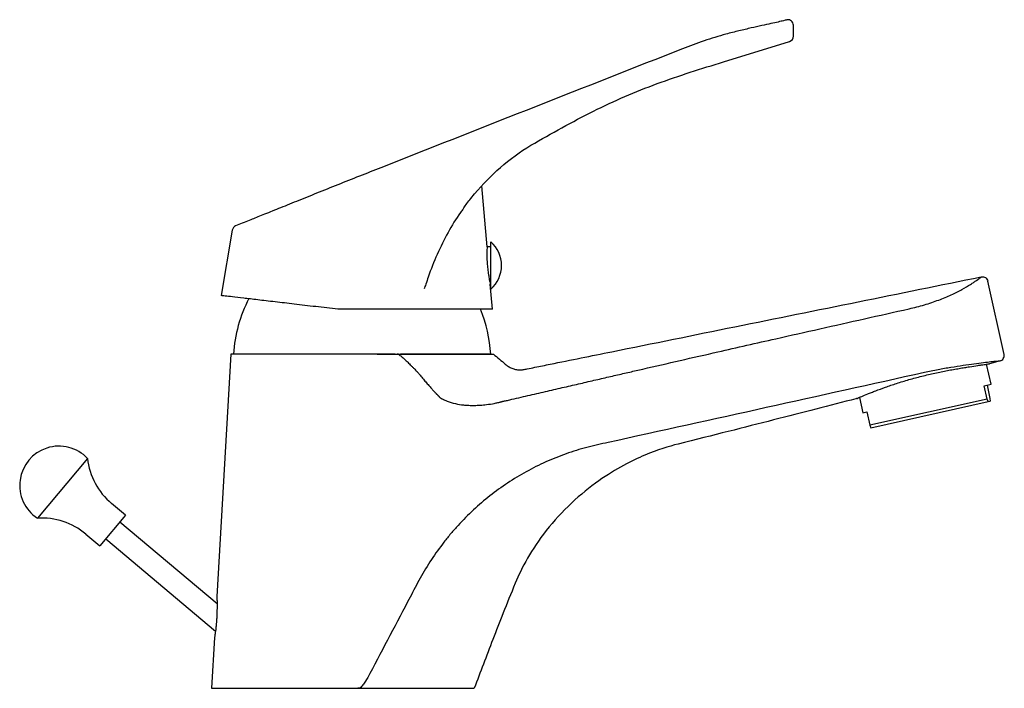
# Model space of a CAD drawing. Header units: millimetres. Extents: x 4100.311 to 4100.491, y 1692.174 to 1692.296.
import ezdxf

# ---------------------------------------------------------------- set-up
doc = ezdxf.new("R2010")
doc.units = ezdxf.units.MM
doc.layers.add('SANINDUSA', color=3, linetype='Continuous')

msp = doc.modelspace()

# ---------------------------------------------------------------- linework, layer by layer
at = {"layer": 'SANINDUSA'}
for p, q in [((4100.452103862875, 1692.29291858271), (4100.452103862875, 1692.29493682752)), ((4100.439343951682, 1692.288249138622), (4100.451414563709, 1692.291968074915)), ((4100.378108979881, 1692.26946264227), (4100.376713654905, 1692.268912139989)), ((4100.396126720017, 1692.254474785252), (4100.395173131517, 1692.265599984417)), ((4100.349581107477, 1692.257525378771), (4100.347532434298, 1692.245574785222)), ((4100.39683106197, 1692.246749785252), (4100.39683106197, 1692.255399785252)), ((4100.39683106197, 1692.254474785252), (4100.396126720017, 1692.254474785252)), ((4100.39670957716, 1692.247674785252), (4100.39683106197, 1692.247674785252)), ((4100.397103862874, 1692.243074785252), (4100.39670957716, 1692.247674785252)), ((4100.490589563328, 1692.234811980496), (4100.487610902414, 1692.248227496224)), ((4100.349303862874, 1692.234874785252), (4100.346764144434, 1692.190611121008)), ((4100.37933809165, 1692.234874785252), (4100.376081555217, 1692.234874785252)), ((4100.379661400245, 1692.234874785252), (4100.379943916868, 1692.234874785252)), ((4100.379960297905, 1692.234874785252), (4100.379682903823, 1692.234874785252)), ((4100.396803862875, 1692.234874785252), (4100.380302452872, 1692.234874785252)), ((4100.488228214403, 1692.229399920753), (4100.487418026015, 1692.233045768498)), ((4100.489866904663, 1692.233628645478), (4100.487914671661, 1692.233115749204)), ((4100.489866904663, 1692.233628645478), (4100.489811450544, 1692.233625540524)), ((4100.486987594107, 1692.229124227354), (4100.488228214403, 1692.229399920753)), ((4100.487529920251, 1692.226683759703), (4100.486987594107, 1692.229124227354)), ((4100.487486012, 1692.229234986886), (4100.488028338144, 1692.226794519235)), ((4100.464179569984, 1692.226984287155), (4100.464799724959, 1692.224193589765)), ((4100.487529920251, 1692.226683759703), (4100.466084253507, 1692.221918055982)), ((4100.466267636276, 1692.221446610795), (4100.48771330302, 1692.226212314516)), ((4100.48771330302, 1692.226212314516), (4100.487529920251, 1692.226683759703)), ((4100.48771330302, 1692.226212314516), (4100.488061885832, 1692.226289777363)), ((4100.488028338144, 1692.226794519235), (4100.488061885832, 1692.226289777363)), ((4100.464799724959, 1692.224193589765), (4100.465541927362, 1692.224358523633)), ((4100.465541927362, 1692.224358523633), (4100.466084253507, 1692.221918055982)), ((4100.466084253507, 1692.221918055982), (4100.466267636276, 1692.221446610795)), ((4100.323117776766, 1692.215837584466), (4100.313958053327, 1692.204921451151)), ((4100.33007662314, 1692.20546212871), (4100.3275093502, 1692.207616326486)), ((4100.33007662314, 1692.20546212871), (4100.325384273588, 1692.199870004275)), ((4100.346791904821, 1692.189282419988), (4100.329016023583, 1692.204198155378)), ((4100.32281700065, 1692.202024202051), (4100.325384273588, 1692.199870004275)), ((4100.326444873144, 1692.201133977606), (4100.346504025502, 1692.184302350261)), ((4100.346335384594, 1692.183138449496), (4100.345803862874, 1692.173874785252)), ((4100.345803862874, 1692.173874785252), (4100.393803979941, 1692.173874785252))]:
    msp.add_line(p, q, dxfattribs=at)
at = {"layer": 'SANINDUSA', "flags": 128}
msp.add_lwpolyline([(4100.351776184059, 1692.258923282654), (4100.351393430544, 1692.258768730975), (4100.350499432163, 1692.258407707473), (4100.350192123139, 1692.25828359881), (4100.350192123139, 1692.25828359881), (4100.350192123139, 1692.25828359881)], dxfattribs=at)
at = {"layer": 'SANINDUSA'}
for centre, radius, start, end in [((4100.451103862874, 1692.29493682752), 0.0009999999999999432, 0, 97.73963085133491), ((4100.451103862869, 1692.292918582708), 0.001000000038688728, 288.101470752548, 359.9681188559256), ((4100.350566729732, 1692.257356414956), 0.001000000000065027, 111.9999999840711, 170.2724214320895), ((4100.393009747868, 1692.251074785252), 0.005771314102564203, 311.4619109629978, 48.53808903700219), ((4100.374761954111, 1692.233427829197), 0.02500000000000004, 152.3412945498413, 176.6819667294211), ((4100.371845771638, 1692.233427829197), 0.02500000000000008, 3.318033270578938, 22.69827344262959), ((4100.317904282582, 1692.210911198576), 0.007172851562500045, 43.37811696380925, 236.6218830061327), ((4100.335544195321, 1692.217191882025), 0.01250000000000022, 186.2198519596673, 229.9999999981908), ((4100.314782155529, 1692.192448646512), 0.01249999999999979, 49.99999999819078, 93.78014802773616)]:
    msp.add_arc(centre, radius, start, end, dxfattribs=at)
for points, knots in [([(4100.450969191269, 1692.295927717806), (4100.450969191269, 1692.295927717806), (4100.450969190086, 1692.295927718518), (4100.450850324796, 1692.295895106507), (4100.450315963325, 1692.295755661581), (4100.449384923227, 1692.295528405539), (4100.448057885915, 1692.29522452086), (4100.446382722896, 1692.294862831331), (4100.444407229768, 1692.294431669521), (4100.44219015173, 1692.293924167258), (4100.440588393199, 1692.293502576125), (4100.439787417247, 1692.29329175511)], [0, 0, 0, 0, 3.047745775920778e-06, 0.1156082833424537, 0.2312144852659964, 0.3573954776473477, 0.483580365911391, 0.6108218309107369, 0.7380819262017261, 0.8690251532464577, 1, 1, 1, 1]), ([(4100.439787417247, 1692.29329175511), (4100.438441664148, 1692.292912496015), (4100.435744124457, 1692.292152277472), (4100.424177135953, 1692.287611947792), (4100.40496359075, 1692.28005666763), (4100.387060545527, 1692.272993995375), (4100.378108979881, 1692.26946264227)], [0, 0, 0, 0, 0.06338619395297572, 0.1270565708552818, 0.5635261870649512, 1, 1, 1, 1]), ([(4100.404138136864, 1692.273022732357), (4100.40791121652, 1692.275167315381), (4100.415358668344, 1692.27940037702), (4100.427162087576, 1692.284492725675), (4100.435272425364, 1692.286993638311), (4100.439343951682, 1692.288249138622)], [0, 0, 0, 0, 0.338344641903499, 0.6678378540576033, 1, 1, 1, 1]), ([(4100.393845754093, 1692.26416845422), (4100.395367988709, 1692.265819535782), (4100.398452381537, 1692.269165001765), (4100.402177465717, 1692.271822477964), (4100.404138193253, 1692.273022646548), (4100.404138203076, 1692.273022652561)], [0, 0, 0, 0, 0.4935268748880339, 0.9999974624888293, 1, 1, 1, 1]), ([(4100.376713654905, 1692.268912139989), (4100.375411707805, 1692.268399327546), (4100.372807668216, 1692.267373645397), (4100.36883593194, 1692.265796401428), (4100.364957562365, 1692.264239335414), (4100.361288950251, 1692.262761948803), (4100.357950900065, 1692.261415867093), (4100.355145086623, 1692.260283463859), (4100.353029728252, 1692.259429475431), (4100.352154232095, 1692.259075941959), (4100.351776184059, 1692.258923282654)], [0, 0, 0, 0, 0.1322662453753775, 0.2645472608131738, 0.39686376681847, 0.5291358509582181, 0.6590995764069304, 0.7889819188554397, 0.9088802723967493, 1, 1, 1, 1]), ([(4100.39174165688, 1692.261360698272), (4100.391922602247, 1692.261635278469), (4100.392504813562, 1692.262518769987), (4100.393196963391, 1692.263319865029), (4100.393845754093, 1692.26416845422)], [0, 0, 0, 0, 0.3107898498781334, 1, 1, 1, 1]), ([(4100.391739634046, 1692.261361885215), (4100.391581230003, 1692.261153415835), (4100.390556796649, 1692.259805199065), (4100.388935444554, 1692.257061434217), (4100.386958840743, 1692.253129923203), (4100.385702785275, 1692.249933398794), (4100.384993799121, 1692.247793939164), (4100.384726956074, 1692.247074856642), (4100.384620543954, 1692.246788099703)], [0, 0, 0, 0, 0.04833125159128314, 0.3125687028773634, 0.5854423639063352, 0.8584213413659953, 0.9435410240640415, 1, 1, 1, 1]), ([(4100.396126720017, 1692.254474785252), (4100.396128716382, 1692.254387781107), (4100.396124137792, 1692.254313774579), (4100.396098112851, 1692.253736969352), (4100.396087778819, 1692.252887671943), (4100.396119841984, 1692.251829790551), (4100.396209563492, 1692.250694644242), (4100.396348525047, 1692.2496020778), (4100.396507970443, 1692.248665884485), (4100.396643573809, 1692.24800041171), (4100.396700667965, 1692.24774550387), (4100.396704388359, 1692.247728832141), (4100.39670957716, 1692.247674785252)], [0, 0, 0, 0, 0.1069857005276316, 0.2139663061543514, 0.3210427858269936, 0.4278069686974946, 0.5340290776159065, 0.6406371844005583, 0.7487123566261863, 0.8576859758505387, 0.9654547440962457, 1, 1, 1, 1]), ([(4100.397303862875, 1692.234874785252), (4100.398025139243, 1692.234269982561), (4100.398746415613, 1692.23366517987), (4100.399557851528, 1692.232984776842), (4100.399647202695, 1692.232908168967), (4100.399834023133, 1692.232765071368), (4100.399930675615, 1692.232697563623), (4100.400230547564, 1692.232507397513), (4100.400444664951, 1692.232397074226), (4100.40088225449, 1692.232218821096), (4100.401107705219, 1692.232149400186), (4100.40157210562, 1692.232050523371), (4100.40181059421, 1692.232021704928), (4100.402282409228, 1692.232006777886), (4100.4025180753, 1692.232020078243), (4100.402871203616, 1692.232071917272), (4100.402988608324, 1692.23209628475), (4100.403223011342, 1692.232143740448), (4100.403809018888, 1692.232262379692), (4100.405332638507, 1692.232570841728), (4100.410489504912, 1692.233614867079), (4100.42267846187, 1692.236082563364), (4100.448931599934, 1692.241397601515), (4100.471434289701, 1692.245953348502), (4100.48643608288, 1692.24899051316)], [0, 0, 0, 0, 0.03124999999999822, 0.03124999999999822, 0.03515624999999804, 0.03515624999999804, 0.03906249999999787, 0.03906249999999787, 0.04687499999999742, 0.04687499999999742, 0.05468749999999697, 0.05468749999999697, 0.06249999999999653, 0.06249999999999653, 0.07031249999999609, 0.07031249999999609, 0.07421874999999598, 0.07421874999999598, 0.07812499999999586, 0.09374999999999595, 0.1249999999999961, 0.2499999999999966, 0.4999999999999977, 1, 1, 1, 1]), ([(4100.473239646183, 1692.243166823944), (4100.474203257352, 1692.243383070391), (4100.475136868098, 1692.243623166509), (4100.476492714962, 1692.244022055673), (4100.476937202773, 1692.244161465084), (4100.477811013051, 1692.244453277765), (4100.478240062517, 1692.244605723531), (4100.479476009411, 1692.245070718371), (4100.48024242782, 1692.245394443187), (4100.481312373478, 1692.245889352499), (4100.481657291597, 1692.246056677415), (4100.482310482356, 1692.246386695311), (4100.482619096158, 1692.246549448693), (4100.483494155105, 1692.247027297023), (4100.484010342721, 1692.24733213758), (4100.484686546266, 1692.24775210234), (4100.484894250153, 1692.247885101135), (4100.485268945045, 1692.248130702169), (4100.485437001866, 1692.248243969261), (4100.4858844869, 1692.248552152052), (4100.486108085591, 1692.248715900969), (4100.486324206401, 1692.248882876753), (4100.486375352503, 1692.248924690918), (4100.486421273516, 1692.24896585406), (4100.48643143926, 1692.248975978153), (4100.486438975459, 1692.248985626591), (4100.486440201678, 1692.248987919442), (4100.486440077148, 1692.248990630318), (4100.486438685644, 1692.248991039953), (4100.48643608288, 1692.24899051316)], [0, 0, 0, 0, 0.1250000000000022, 0.1250000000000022, 0.1875000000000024, 0.1875000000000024, 0.2500000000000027, 0.2500000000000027, 0.3750000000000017, 0.3750000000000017, 0.4375000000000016, 0.4375000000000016, 0.5000000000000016, 0.5000000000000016, 0.6250000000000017, 0.6250000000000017, 0.6875000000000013, 0.6875000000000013, 0.7500000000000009, 0.7500000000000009, 0.8750000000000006, 0.8750000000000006, 0.9375000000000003, 0.9375000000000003, 0.9687500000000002, 0.9687500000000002, 0.9843750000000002, 0.9843750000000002, 1, 1, 1, 1]), ([(4100.48643608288, 1692.24899051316), (4100.486563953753, 1692.249016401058), (4100.486694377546, 1692.249016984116), (4100.48694884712, 1692.248968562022), (4100.487070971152, 1692.24891940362), (4100.487395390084, 1692.248708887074), (4100.487554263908, 1692.248482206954), (4100.487610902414, 1692.248227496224)], [0, 0, 0, 0, 0.2499999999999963, 0.2499999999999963, 0.4999999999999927, 0.4999999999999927, 1, 1, 1, 1]), ([(4100.368882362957, 1692.243074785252), (4100.367522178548, 1692.243234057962), (4100.364762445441, 1692.243557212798), (4100.360884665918, 1692.244011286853), (4100.357296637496, 1692.244431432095), (4100.354169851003, 1692.244797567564), (4100.351544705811, 1692.245104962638), (4100.349528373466, 1692.245341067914), (4100.348163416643, 1692.245500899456), (4100.347593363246, 1692.245567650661), (4100.347546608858, 1692.245573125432), (4100.347532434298, 1692.245574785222)], [0, 0, 0, 0, 0.1168648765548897, 0.2371118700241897, 0.3539795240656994, 0.4742279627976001, 0.5909412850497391, 0.7110345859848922, 0.8276905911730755, 0.9477608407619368, 1, 1, 1, 1]), ([(4100.384609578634, 1692.243074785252), (4100.383644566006, 1692.243074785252), (4100.381714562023, 1692.243074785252), (4100.378595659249, 1692.243074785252), (4100.375383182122, 1692.243074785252), (4100.372118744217, 1692.243074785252), (4100.369957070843, 1692.243074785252), (4100.368882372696, 1692.243074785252)], [0, 0, 0, 0, 0.2004536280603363, 0.4009028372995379, 0.6013738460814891, 0.8018189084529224, 1, 1, 1, 1]), ([(4100.379943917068, 1692.234874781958), (4100.38003651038, 1692.234803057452), (4100.380224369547, 1692.234657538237), (4100.380504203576, 1692.234428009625), (4100.380787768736, 1692.234186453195), (4100.381074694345, 1692.233932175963), (4100.381365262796, 1692.233665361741), (4100.381659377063, 1692.233385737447), (4100.381957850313, 1692.233093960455), (4100.382212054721, 1692.232834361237), (4100.382495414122, 1692.232550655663), (4100.382769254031, 1692.232281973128), (4100.383074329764, 1692.231973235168), (4100.383391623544, 1692.231630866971), (4100.383817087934, 1692.231136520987), (4100.384344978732, 1692.23050216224), (4100.384917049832, 1692.22981762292), (4100.385456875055, 1692.22918875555), (4100.385947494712, 1692.228630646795), (4100.386274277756, 1692.228270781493), (4100.386450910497, 1692.22808120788), (4100.386493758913, 1692.228035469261), (4100.386539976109, 1692.227986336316), (4100.386589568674, 1692.227933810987), (4100.386642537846, 1692.227877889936), (4100.386698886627, 1692.227818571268), (4100.386758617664, 1692.227755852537), (4100.386821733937, 1692.2276897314), (4100.386888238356, 1692.227620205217), (4100.386958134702, 1692.227547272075), (4100.387031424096, 1692.227470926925), (4100.387108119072, 1692.227391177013), (4100.387188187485, 1692.227307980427), (4100.387271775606, 1692.227221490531), (4100.387358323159, 1692.227131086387), (4100.387450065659, 1692.227039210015), (4100.387515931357, 1692.226962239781), (4100.387577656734, 1692.226912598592), (4100.387632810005, 1692.226877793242), (4100.387712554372, 1692.226829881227), (4100.38781827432, 1692.226770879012), (4100.387949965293, 1692.226700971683), (4100.388108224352, 1692.226621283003), (4100.388322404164, 1692.226518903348), (4100.38857875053, 1692.226404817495), (4100.389249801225, 1692.226133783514), (4100.390328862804, 1692.225812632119), (4100.391585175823, 1692.225614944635), (4100.392634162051, 1692.225538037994), (4100.393388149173, 1692.225522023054), (4100.394153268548, 1692.225531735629), (4100.395008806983, 1692.225567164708), (4100.396133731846, 1692.225669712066), (4100.397203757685, 1692.225840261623), (4100.397995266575, 1692.226010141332), (4100.398368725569, 1692.226100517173), (4100.398556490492, 1692.226148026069), (4100.398651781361, 1692.226173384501), (4100.398704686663, 1692.226187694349), (4100.398740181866, 1692.226197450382), (4100.398785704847, 1692.226207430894), (4100.39885788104, 1692.226223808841), (4100.39897508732, 1692.226249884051), (4100.399131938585, 1692.226284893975), (4100.399313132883, 1692.226325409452), (4100.399555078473, 1692.226379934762), (4100.399872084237, 1692.226452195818), (4100.400684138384, 1692.226639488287), (4100.401929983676, 1692.226927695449), (4100.403575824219, 1692.227308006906), (4100.405191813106, 1692.227681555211), (4100.406777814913, 1692.228048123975), (4100.408333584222, 1692.228407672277), (4100.409858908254, 1692.228760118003), (4100.411353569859, 1692.229105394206), (4100.412817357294, 1692.229443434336), (4100.414250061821, 1692.229774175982), (4100.41565147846, 1692.230097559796), (4100.417021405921, 1692.230413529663), (4100.418359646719, 1692.230722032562), (4100.419666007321, 1692.231023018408), (4100.420940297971, 1692.231316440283), (4100.422182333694, 1692.231602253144), (4100.423391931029, 1692.231880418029), (4100.428754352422, 1692.233112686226), (4100.437255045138, 1692.235058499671), (4100.448050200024, 1692.237505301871), (4100.456981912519, 1692.239518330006), (4100.46509276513, 1692.241339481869), (4100.470518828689, 1692.242556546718), (4100.473239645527, 1692.243166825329)], [0, 0, 0, 0, 0.003551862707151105, 0.00720624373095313, 0.01096587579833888, 0.01483341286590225, 0.01881143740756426, 0.02290246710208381, 0.02710896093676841, 0.03143332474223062, 0.03388614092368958, 0.03923263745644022, 0.04303471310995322, 0.04700671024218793, 0.05333585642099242, 0.06273624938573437, 0.0719393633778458, 0.0802867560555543, 0.087775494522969, 0.09439184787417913, 0.09497510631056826, 0.09560650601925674, 0.09628608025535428, 0.09701386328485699, 0.09778989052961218, 0.09861419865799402, 0.09948682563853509, 0.1004078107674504, 0.101377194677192, 0.1023950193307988, 0.1034613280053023, 0.1045761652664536, 0.1057395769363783, 0.1069516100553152, 0.1082123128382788, 0.1095217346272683, 0.1108799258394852, 0.1112572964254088, 0.1119160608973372, 0.1128585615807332, 0.1140856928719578, 0.1155979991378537, 0.1173959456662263, 0.1194800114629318, 0.1228280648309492, 0.1259441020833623, 0.1415484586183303, 0.1570958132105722, 0.1649059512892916, 0.1739866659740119, 0.1804290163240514, 0.1886183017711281, 0.2005155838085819, 0.215460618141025, 0.2222784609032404, 0.2257204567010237, 0.2274507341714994, 0.2283129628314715, 0.2288141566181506, 0.2291794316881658, 0.2294664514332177, 0.2302137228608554, 0.2314217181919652, 0.2330911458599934, 0.2350706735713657, 0.237031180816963, 0.2405863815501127, 0.2449007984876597, 0.2622469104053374, 0.2792872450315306, 0.2960193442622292, 0.3124407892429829, 0.3285492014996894, 0.3443422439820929, 0.3598176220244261, 0.3749730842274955, 0.3898064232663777, 0.4043154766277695, 0.4184981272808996, 0.432352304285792, 0.4458759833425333, 0.4590671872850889, 0.4719239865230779, 0.4844444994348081, 0.496626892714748, 0.6384266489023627, 0.748342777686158, 0.8316092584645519, 0.9155630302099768, 1, 1, 1, 1]), ([(4100.397103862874, 1692.243074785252), (4100.397062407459, 1692.243074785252), (4100.396979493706, 1692.243074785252), (4100.396316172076, 1692.243074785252), (4100.395270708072, 1692.243074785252), (4100.393816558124, 1692.243074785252), (4100.391997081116, 1692.243074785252), (4100.389834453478, 1692.243074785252), (4100.387380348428, 1692.243074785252), (4100.385533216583, 1692.243074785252), (4100.384609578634, 1692.243074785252)], [0, 0, 0, 0, 0.1249940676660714, 0.2499969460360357, 0.3749986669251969, 0.4999969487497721, 0.6250034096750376, 0.7499925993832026, 0.8749865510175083, 1, 1, 1, 1]), ([(4100.376063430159, 1692.234874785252), (4100.375147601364, 1692.234874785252), (4100.371084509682, 1692.234874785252), (4100.363880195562, 1692.234874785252), (4100.355890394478, 1692.234874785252), (4100.351443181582, 1692.234874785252), (4100.349614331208, 1692.234874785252), (4100.349303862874, 1692.234874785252), (4100.349303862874, 1692.234874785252)], [0.231657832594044, 0.231657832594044, 0.231657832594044, 0.231657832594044, 0.25, 0.3125, 0.375, 0.4375, 0.46875, 0.5, 0.5, 0.5, 0.5]), ([(4100.376062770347, 1692.234874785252), (4100.376250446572, 1692.234874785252), (4100.376620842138, 1692.234874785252), (4100.377167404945, 1692.234874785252), (4100.377697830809, 1692.234874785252), (4100.378212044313, 1692.234874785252), (4100.378709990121, 1692.234874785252), (4100.379191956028, 1692.234874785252), (4100.379506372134, 1692.234874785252), (4100.37966132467, 1692.234874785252)], [0, 0, 0, 0, 0.1548778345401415, 0.3056650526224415, 0.4524077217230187, 0.5951558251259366, 0.7339636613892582, 0.8688902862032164, 1, 1, 1, 1]), ([(4100.379943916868, 1692.234874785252), (4100.380269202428, 1692.234874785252), (4100.381955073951, 1692.234874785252), (4100.384890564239, 1692.234874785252), (4100.388461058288, 1692.234874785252), (4100.392580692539, 1692.234874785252), (4100.3962773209, 1692.234874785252), (4100.397303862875, 1692.234874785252), (4100.397303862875, 1692.234874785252)], [0.04767079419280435, 0.04767079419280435, 0.04767079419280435, 0.04767079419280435, 0.06249997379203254, 0.1249999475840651, 0.1874999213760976, 0.2499998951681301, 0.3749998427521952, 0.4999998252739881, 0.4999998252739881, 0.4999998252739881, 0.4999998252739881]), ([(4100.463711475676, 1692.226785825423), (4100.463711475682, 1692.226785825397), (4100.463787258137, 1692.226818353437), (4100.464010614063, 1692.226913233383), (4100.464103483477, 1692.226952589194), (4100.464327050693, 1692.227046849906), (4100.46445782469, 1692.227101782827), (4100.464898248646, 1692.227285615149), (4100.465257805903, 1692.227434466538), (4100.465896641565, 1692.227692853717), (4100.466127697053, 1692.227785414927), (4100.466616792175, 1692.227978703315), (4100.466874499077, 1692.228079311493), (4100.467686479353, 1692.228391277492), (4100.468279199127, 1692.22861275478), (4100.469250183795, 1692.228959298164), (4100.469584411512, 1692.229076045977), (4100.47026751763, 1692.229308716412), (4100.470617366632, 1692.229424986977), (4100.471333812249, 1692.229656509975), (4100.471700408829, 1692.229771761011), (4100.47245093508, 1692.230000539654), (4100.472836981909, 1692.230114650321), (4100.473999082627, 1692.230447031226), (4100.474782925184, 1692.230656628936), (4100.476368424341, 1692.231052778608), (4100.47717711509, 1692.231240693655), (4100.478744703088, 1692.231582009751), (4100.479510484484, 1692.231737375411), (4100.480630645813, 1692.231952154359), (4100.480999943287, 1692.232020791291), (4100.481712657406, 1692.232149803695), (4100.482058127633, 1692.232210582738), (4100.482727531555, 1692.232325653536), (4100.483051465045, 1692.232379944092), (4100.483677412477, 1692.232482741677), (4100.483980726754, 1692.232531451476), (4100.484846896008, 1692.232668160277), (4100.48536016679, 1692.232745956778), (4100.486036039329, 1692.232846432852), (4100.486245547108, 1692.232877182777), (4100.486631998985, 1692.232933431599), (4100.486808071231, 1692.232958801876), (4100.487275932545, 1692.233025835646), (4100.487512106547, 1692.233059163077), (4100.487752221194, 1692.233092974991), (4100.487813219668, 1692.233101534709), (4100.487894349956, 1692.233112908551), (4100.487914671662, 1692.233115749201), (4100.487914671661, 1692.233115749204)], [0, 0, 0, 0, 0.06250000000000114, 0.06250000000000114, 0.09375000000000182, 0.09375000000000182, 0.1250000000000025, 0.1250000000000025, 0.1875000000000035, 0.1875000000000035, 0.2187500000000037, 0.2187500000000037, 0.2500000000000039, 0.2500000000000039, 0.3125000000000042, 0.3125000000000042, 0.3437500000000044, 0.3437500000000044, 0.3750000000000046, 0.3750000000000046, 0.4062500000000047, 0.4062500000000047, 0.4375000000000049, 0.4375000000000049, 0.5000000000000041, 0.5000000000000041, 0.5625000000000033, 0.5625000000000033, 0.6250000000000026, 0.6250000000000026, 0.6562500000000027, 0.6562500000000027, 0.6875000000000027, 0.6875000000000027, 0.7187500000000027, 0.7187500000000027, 0.7500000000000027, 0.7500000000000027, 0.812500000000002, 0.812500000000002, 0.8437500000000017, 0.8437500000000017, 0.8750000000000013, 0.8750000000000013, 0.9375000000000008, 0.9375000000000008, 0.9687500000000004, 0.9687500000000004, 1, 1, 1, 1]), ([(4100.489811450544, 1692.233625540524), (4100.489795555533, 1692.233625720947), (4100.489755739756, 1692.233626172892), (4100.489210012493, 1692.233567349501), (4100.488253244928, 1692.233457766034), (4100.486876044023, 1692.233291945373), (4100.485163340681, 1692.233072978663), (4100.483145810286, 1692.232793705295), (4100.480927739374, 1692.232451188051), (4100.478532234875, 1692.232037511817), (4100.476881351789, 1692.231689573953), (4100.476044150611, 1692.231513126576)], [0, 0, 0, 0, 0.07474309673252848, 0.1872256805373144, 0.3029759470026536, 0.4180037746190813, 0.5364898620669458, 0.6509490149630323, 0.7686813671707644, 0.8826929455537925, 1, 1, 1, 1]), ([(4100.489866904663, 1692.233628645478), (4100.4899914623, 1692.233661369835), (4100.490107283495, 1692.233717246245), (4100.490312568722, 1692.233869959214), (4100.490399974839, 1692.233965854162), (4100.490599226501, 1692.234291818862), (4100.490645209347, 1692.234560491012), (4100.490589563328, 1692.234811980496)], [0, 0, 0, 0, 0.2499999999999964, 0.2499999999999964, 0.4999999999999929, 0.4999999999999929, 1, 1, 1, 1]), ([(4100.476044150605, 1692.231513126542), (4100.466409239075, 1692.229379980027), (4100.456775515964, 1692.227245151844), (4100.437506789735, 1692.222985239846), (4100.427871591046, 1692.220860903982), (4100.418233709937, 1692.218745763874)], [0, 0, 0, 0, 0.5, 0.5, 1, 1, 1, 1]), ([(4100.463711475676, 1692.226785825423), (4100.463653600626, 1692.226770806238), (4100.458815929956, 1692.225515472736), (4100.448824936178, 1692.222938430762), (4100.437499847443, 1692.220073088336), (4100.429292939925, 1692.218032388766), (4100.426320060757, 1692.217125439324), (4100.421185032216, 1692.21471132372), (4100.416623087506, 1692.211955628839), (4100.411484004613, 1692.207863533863), (4100.406733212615, 1692.202675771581), (4100.403329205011, 1692.197512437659), (4100.40187564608, 1692.194478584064), (4100.400467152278, 1692.1910900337), (4100.399036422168, 1692.187542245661), (4100.396548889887, 1692.181159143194), (4100.394905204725, 1692.17679474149), (4100.393803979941, 1692.173874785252)], [0, 0, 0, 0, 0.002077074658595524, 0.1735387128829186, 0.3450003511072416, 0.3450003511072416, 0.3912329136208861, 0.4143491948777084, 0.4374654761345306, 0.460581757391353, 0.4836980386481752, 0.5068143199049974, 0.5299306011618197, 0.5299306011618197, 0.5622364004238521, 0.5945421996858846, 0.6591537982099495, 0.6591537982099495, 0.6591537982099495, 0.6591537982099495]), ([(4100.418233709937, 1692.218745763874), (4100.416932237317, 1692.21849029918), (4100.415636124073, 1692.21819833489), (4100.413075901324, 1692.217512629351), (4100.411811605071, 1692.217119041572), (4100.409315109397, 1692.216230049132), (4100.408080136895, 1692.215737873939), (4100.405653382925, 1692.214648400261), (4100.404462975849, 1692.214055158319), (4100.40213111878, 1692.212769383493), (4100.400994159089, 1692.212078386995), (4100.398776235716, 1692.210603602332), (4100.39770012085, 1692.209824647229), (4100.395619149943, 1692.208188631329), (4100.394614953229, 1692.207329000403), (4100.392677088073, 1692.205528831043), (4100.391741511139, 1692.204590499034), (4100.390389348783, 1692.203124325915), (4100.389946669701, 1692.202624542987), (4100.389086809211, 1692.201611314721), (4100.388668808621, 1692.201097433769), (4100.387449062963, 1692.199534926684), (4100.386681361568, 1692.198465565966), (4100.38523249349, 1692.196274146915), (4100.384552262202, 1692.195151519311), (4100.383599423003, 1692.193426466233), (4100.383295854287, 1692.192842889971), (4100.382683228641, 1692.191679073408), (4100.382376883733, 1692.191097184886), (4100.379619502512, 1692.185860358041), (4100.377166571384, 1692.181206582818), (4100.374713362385, 1692.176552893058)], [0, 0, 0, 0, 0.06250000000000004, 0.06250000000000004, 0.1250000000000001, 0.1250000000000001, 0.1875000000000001, 0.1875000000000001, 0.2500000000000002, 0.2500000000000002, 0.3125000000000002, 0.3125000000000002, 0.3750000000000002, 0.3750000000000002, 0.4375000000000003, 0.4375000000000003, 0.5000000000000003, 0.5000000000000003, 0.5312500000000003, 0.5312500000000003, 0.5625000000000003, 0.5625000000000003, 0.6250000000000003, 0.6250000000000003, 0.6875000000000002, 0.6875000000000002, 0.7187500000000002, 0.7187500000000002, 0.7500000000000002, 0.7500000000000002, 1, 1, 1, 1]), ([(4100.346764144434, 1692.190611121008), (4100.346764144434, 1692.190611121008), (4100.346765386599, 1692.190577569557), (4100.346769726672, 1692.190449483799), (4100.34677281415, 1692.190354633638), (4100.346779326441, 1692.190121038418), (4100.346782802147, 1692.189979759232), (4100.346788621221, 1692.189669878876), (4100.346791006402, 1692.189500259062), (4100.346793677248, 1692.1891355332), (4100.346793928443, 1692.188941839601), (4100.346791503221, 1692.188544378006), (4100.346788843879, 1692.188339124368), (4100.346779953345, 1692.18791629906), (4100.346773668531, 1692.187698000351), (4100.346757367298, 1692.187261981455), (4100.346747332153, 1692.187042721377), (4100.34672319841, 1692.186601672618), (4100.346708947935, 1692.186377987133), (4100.346676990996, 1692.185939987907), (4100.346659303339, 1692.185725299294), (4100.346620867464, 1692.185304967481), (4100.346600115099, 1692.185099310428), (4100.346556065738, 1692.184698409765), (4100.346533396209, 1692.184508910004), (4100.346488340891, 1692.18415554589), (4100.346465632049, 1692.183989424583), (4100.346423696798, 1692.183696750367), (4100.346404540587, 1692.183570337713), (4100.346371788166, 1692.183360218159), (4100.346358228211, 1692.183276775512), (4100.346340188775, 1692.183166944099), (4100.346335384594, 1692.183138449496), (4100.346335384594, 1692.183138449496)], [0, 0, 0, 0, 0.0625, 0.0625, 0.125, 0.125, 0.1875, 0.1875, 0.25, 0.25, 0.3125, 0.3125, 0.375, 0.375, 0.4375, 0.4375, 0.5, 0.5, 0.5625, 0.5625, 0.625, 0.625, 0.6875, 0.6875, 0.75, 0.75, 0.8125, 0.8125, 0.875, 0.875, 0.9375, 0.9375, 1, 1, 1, 1]), ([(4100.374713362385, 1692.176552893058), (4100.374460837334, 1692.176073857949), (4100.374193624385, 1692.175604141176), (4100.373753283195, 1692.174924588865), (4100.373599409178, 1692.174702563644), (4100.373268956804, 1692.174272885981), (4100.373092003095, 1692.17406484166), (4100.372901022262, 1692.173874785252)], [0, 0, 0, 0, 0.5, 0.5, 0.75, 0.75, 1, 1, 1, 1])]:
    msp.add_open_spline(points, degree=3, knots=knots, dxfattribs=at)
for points in [[(4100.372829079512, 1692.173874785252), (4100.372733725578, 1692.173874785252), (4100.372638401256, 1692.173874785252), (4100.372543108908, 1692.173874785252)], [(4100.372901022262, 1692.173874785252), (4100.372877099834, 1692.173874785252), (4100.372853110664, 1692.173874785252), (4100.372829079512, 1692.173874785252)]]:
    msp.add_open_spline(points, degree=3, dxfattribs=at)

doc.saveas('drawing.dxf')
